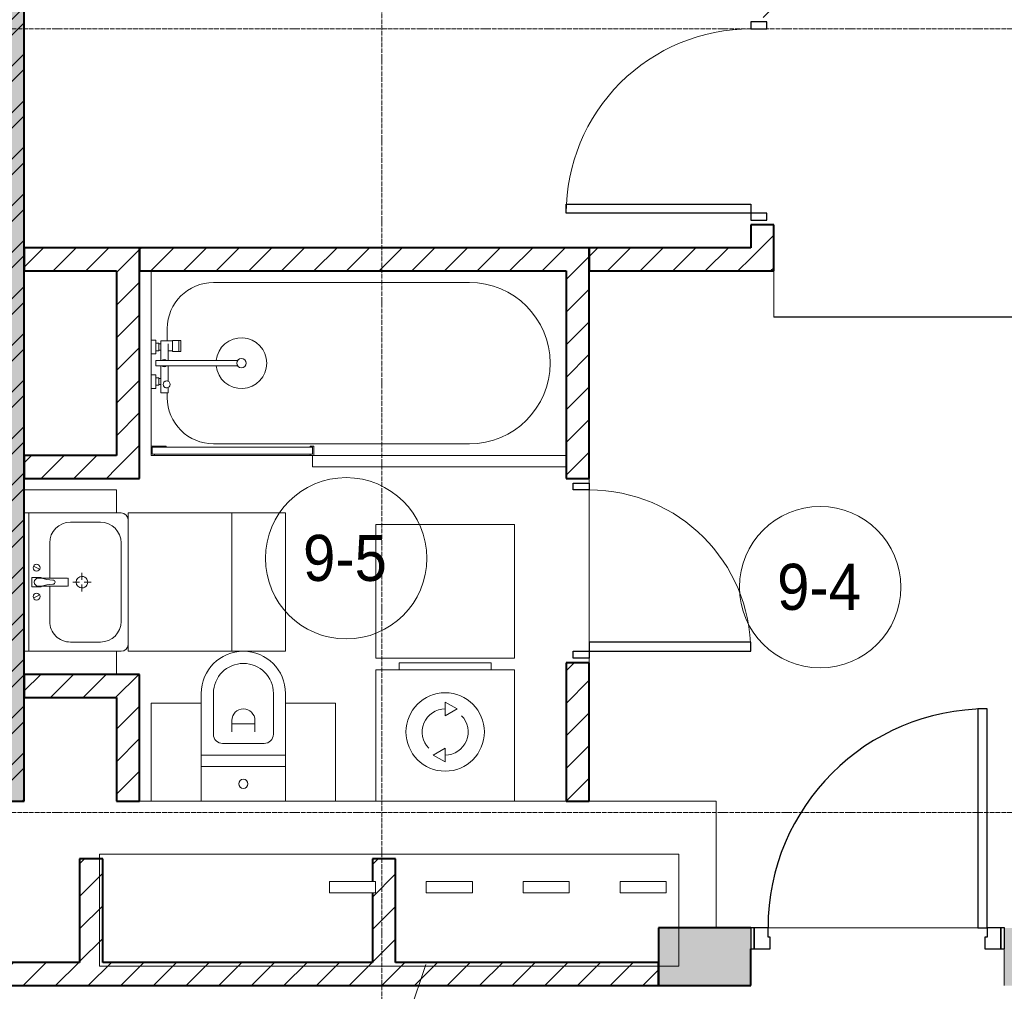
# Model space of a CAD drawing. Header units: millimetres. Extents: x 5617 to 132318, y 7718 to 193536.
# Tile 70 of 81: x 60891 to 65160, y 25525 to 29740. Entities that reach past the tile are written whole.
import ezdxf

# ---------------------------------------------------------------- set-up
doc = ezdxf.new("R2010")
doc.units = ezdxf.units.MM
doc.linetypes.add('ADSK_Линия сетки', pattern=[25, 20, -2.5, 0, -2.5])
doc.linetypes.add('Линия сетки', pattern=[25, 20, -2.5, 0, -2.5])
for name, color, linetype, lineweight in [('Двери', 7, 'Continuous', 18), ('Каркас_Импост', 7, 'Continuous', 30), ('Марки помещений', 7, 'Continuous', 20), ('Мебель', 7, 'Continuous', 18), ('Монтажный зазор', 7, 'Continuous', 30), ('Опуск', 7, 'Continuous', 18), ('Оси', 7, 'Continuous', 9), ('Панель', 7, 'Continuous', 30), ('Перекрытия', 7, 'Continuous', 18), ('Сантехнические приборы', 7, 'Continuous', 18), ('Стены', 7, 'Continuous', 18), ('Стены разрез', 7, 'Continuous', 40), ('Текстовые примечания', 7, 'Continuous', 9), ('Электрооборудование', 7, 'Continuous', 18)]:
    doc.layers.add(name, color=color, linetype=linetype, lineweight=lineweight)
doc.layers.add('Линии', color=7, linetype='Continuous', lineweight=9, true_color=0x00a600)
doc.styles.add('Arial_3', font='arial.ttf', dxfattribs={"width": 0.9, "height": 200})
pattern_1 = [(45, (0, 0), (-70.71068, 70.71068), [])]

# ---------------------------------------------------------------- blocks, each defined once
blk = doc.blocks.new('MR_Ванна - Санузел с ванной_1800x800-2638737-МКСС_К4_L13_45_000_')
at = {"layer": 'Сантехнические приборы', "color": 253, "true_color": 0xaaaaaa}
for p, q in [((210, 800.1), (195, 800.1)), ((195, 800.1), (195, 760)), ((200, 765), (200, 795.1)), ((200, 795.1), (210, 795.1)), ((200, 795.1), (200, 765)), ((895, 795.1), (200, 795.1)), ((210, 795.1), (210, 800.1)), ((210, 800), (885, 800)), ((900, 800), (885, 800)), ((885, 800), (885, 795.1)), ((885, 795.1), (895, 795.1)), ((895, 795.1), (895, 765)), ((895, 765), (895, 795.1)), ((900, 760), (900, 800)), ((630, 750), (-480, 750)), ((195, 760), (210, 760)), ((210, 765), (200, 765)), ((200, 765), (895, 765)), ((210, 760), (210, 765)), ((895, 765), (835, 765)), ((835, 765), (835, 760)), ((835, 760), (900, 760)), ((900, 760), (900, 509.8)), ((826.3, 529.1), (858, 529.1)), ((826.3, 505.7), (826.3, 529.1)), ((830, 529.1), (830, 550)), ((858, 529.1), (858, 411.3)), ((826.3, 411.3), (826.3, 478.7)), ((858, 493.3), (866, 493.3)), ((858, 466.4), (858, 493.3)), ((866, 496), (880, 496)), ((866, 464), (866, 496)), ((866, 493.3), (866, 466.4)), ((880, 509.8), (900, 509.8)), ((880, 450), (880, 509.8)), ((880, 496), (880, 464)), ((900, 509.8), (900, 450)), ((866, 466.4), (858, 466.4)), ((880, 464), (866, 464)), ((900, 450), (880, 450)), ((900, 450), (900, 360)), ((524.9, 411.3), (880, 411.3)), ((880, 388.7), (524.9, 388.7)), ((826.3, 316.7), (826.3, 388.7)), ((858, 388.7), (858, 316.7)), ((880, 411.3), (880, 388.7)), ((770.9, 301.9), (770.9, 348.9)), ((770.9, 348.9), (780, 348.9)), ((780, 301.9), (780, 348.9)), ((780, 348.9), (807.5, 348.9)), ((780, 348.9), (780, 301.9)), ((807.5, 348.9), (807.5, 301.9)), ((807.5, 303.8), (807.5, 346.6)), ((807.5, 346.6), (826.3, 346.6)), ((858, 316.7), (858, 343.6)), ((858, 343.6), (866, 343.6)), ((866, 314), (866, 346)), ((866, 346), (880, 346)), ((866, 343.6), (866, 316.7)), ((880, 300.2), (880, 360)), ((880, 360), (900, 360)), ((880, 346), (880, 314)), ((900, 360), (900, 300.2)), ((780, 301.9), (770.9, 301.9)), ((807.5, 301.9), (780, 301.9)), ((858, 303.8), (807.5, 303.8)), ((830, 250), (830, 303.8)), ((858, 316.7), (858, 303.8)), ((866, 316.7), (858, 316.7)), ((880, 314), (866, 314)), ((900, 300.2), (880, 300.2)), ((900, 300.2), (900, 0)), ((-480, 50), (630, 50))]:
    blk.add_line(p, q, dxfattribs=at)
for centre, radius, start, end in [((-480, 400), 350, 90, 270), ((630, 550), 200, 360, 90), ((508.5, 400), 110, 5.916, 354.084), ((832.8, 492.2), 15, 90, 270), ((832.8, 492.2), 15, 244.0483, 115.9517), ((832.8, 492.2), 15, 270, 90), ((508.5, 400), 20, 90, 270), ((508.5, 400), 20, 270, 90), ((508.5, 400), 20, 325.4667, 34.5333), ((843.9, 400), 15.5, 47.0093, 132.9907), ((843.9, 400), 15.5, 227.0093, 312.9907), ((630, 250), 200, 270, 360)]:
    blk.add_arc(centre, radius, start, end, dxfattribs=at)
blk = doc.blocks.new('MR_Зона обслуживания - MR_Зона обслуживания-2638739-МКСС_К4_L13_45_000_')
at = {"layer": 'Мебель', "lineweight": 9}
for p, q in [((550, 50), (-550, 50)), ((550, 0.1), (550, 50)), ((-550, 0), (545.1, 0))]:
    blk.add_line(p, q, dxfattribs=at)
blk = doc.blocks.new('MR_Стиральная машина - Стиральная машина_600-2638733-МКСС_К4_L13_45_000_')
at = {"layer": 'Электрооборудование', "color": 253, "true_color": 0xaaaaaa}
for p, q in [((-200, 600), (200, 600)), ((-200, 570), (-200, 600)), ((200, 600), (200, 570)), ((-300, 570), (300, 570)), ((-300, 0), (-300, 570)), ((300, 570), (300, 0)), ((0, 430), (52, 400)), ((0, 370), (0, 430)), ((52, 400), (0, 370)), ((-52, 200), (0, 230)), ((0, 230), (0, 170)), ((0, 170), (-52, 200)), ((300, 0), (-300, 0))]:
    blk.add_line(p, q, dxfattribs=at)
for radius, start, end in [(170, 0, 180), (100, 90, 225), (100, 270, 45), (170, 180, 0)]:
    blk.add_arc((0, 300), radius, start, end, dxfattribs=at)
blk = doc.blocks.new('MR_Зона обслуживания - MR_Зона обслуживания-2638736-МКСС_К4_L13_45_000_')
at = {"layer": 'Мебель', "lineweight": 9}
for p, q in [((300, 580), (-300, 580)), ((-300, 580), (-300, 0)), ((300, 0), (300, 580)), ((-300, 0), (300, 0))]:
    blk.add_line(p, q, dxfattribs=at)
blk = doc.blocks.new('MR_Унитаз напольный - Санузел с ванной-2638740-МКСС_К4_L13_45_000_')
at = {"layer": 'Сантехнические приборы', "color": 253, "true_color": 0xaaaaaa}
for p, q in [((-182.5, 0), (-182.5, 267.5)), ((-130, 267.5), (-130, 90)), ((130, 90), (130, 267.5)), ((182.5, 267.5), (182.5, 0)), ((-50, 150), (-50, 100)), ((-50, 135), (50, 135)), ((50, 100), (50, 150)), ((-90, 50), (90, 50)), ((182.5, 0), (-182.5, 0)), ((-182.5, -50), (-182.5, 0)), ((-182.5, 0), (182.5, 0)), ((182.5, 0), (182.5, -50)), ((-182.5, -50), (182.5, -50)), ((-182.5, -200), (-182.5, -50)), ((182.5, -50), (-182.5, -50)), ((182.5, -50), (182.5, -200)), ((182.5, -200), (-182.5, -200))]:
    blk.add_line(p, q, dxfattribs=at)
for centre, radius, start, end in [((0, 267.5), 182.5, 0, 180), ((0, 267.5), 130, 360, 180), ((0, 150), 50, 360, 180), ((-90, 90), 40, 180, 270), ((90, 90), 40, 270, 360), ((0, -125), 20, 360, 180), ((0, -125), 20, 180, 360)]:
    blk.add_arc(centre, radius, start, end, dxfattribs=at)
blk = doc.blocks.new('MR_Зона обслуживания - MR_Зона обслуживания-2638741-МКСС_К4_L13_45_000_')
at = {"layer": 'Мебель', "lineweight": 9}
for p, q in [((182.5, 600), (-50, 600)), ((182.5, 0), (182.5, 600)), ((-50, 0), (182.5, 0))]:
    blk.add_line(p, q, dxfattribs=at)
blk = doc.blocks.new('MR_Зона обслуживания - MR_Зона обслуживания-2638742-МКСС_К4_L13_45_000_')
at = {"layer": 'Мебель', "lineweight": 9}
for p, q in [((108.75, 425), (-108.75, 425)), ((108.75, 0), (108.75, 425)), ((-108.75, 0), (108.75, 0))]:
    blk.add_line(p, q, dxfattribs=at)
blk = doc.blocks.new('MR_Зона обслуживания - MR_Зона обслуживания-V3-МКСС_К4_L13_45_000_')
at = {"layer": 'Мебель', "lineweight": 9}
for p, q in [((108.75, 425), (-108.75, 425)), ((-108.75, 425), (-108.75, 0)), ((-108.75, 0), (108.75, 0))]:
    blk.add_line(p, q, dxfattribs=at)
blk = doc.blocks.new('MR_Тумба-Умывальник с зеркалом - Тумба-умывальник_600-2638743-МКСС_К4_L13_45_000_')
at = {"layer": 'Сантехнические приборы', "color": 253, "true_color": 0xaaaaaa}
for p, q in [((-300, 400), (-300, 420)), ((-170, 420), (170, 420)), ((300, 420), (300, 400)), ((-260, 200), (-260, 330)), ((260, 330), (260, 200)), ((0, 290), (0, 260)), ((-10, 250), (-40, 250)), ((0, 210), (0, 240)), ((40, 250), (10, 250)), ((-17, 73.1), (-17, 187.9)), ((-14, 190.9), (14, 190.9)), ((17, 187.9), (17, 73.1)), ((-17, 110), (-170, 110)), ((170, 110), (17, 110)), ((-69.7, 39.8), (-55.6, 66.3)), ((-20, 73.1), (-17, 73.1)), ((-20, 33.1), (-20, 73.1)), ((-17, 60), (-17, 73.1)), ((17, 73.1), (17, 60)), ((17, 73.1), (20, 73.1)), ((20, 73.1), (20, 33.1)), ((69.7, 39.8), (55.6, 66.3)), ((-300, 20), (300, 20)), ((20, 33.1), (-20, 33.1))]:
    blk.add_line(p, q, dxfattribs=at)
for centre, radius, start, end in [((-270, 420), 30, 90, 180), ((270, 420), 30, 0, 90), ((-170, 330), 90, 90, 180), ((170, 330), 90, 0, 90), ((0, 250), 25, 360, 180), ((0, 250), 25, 180, 360), ((-170, 200), 90, 180, 270), ((-14, 187.9), 3, 90, 180), ((-14, 187.9), 3, 105, 165), ((14, 187.9), 3, 0, 90), ((14, 187.9), 3, 15, 75), ((170, 200), 90, 270, 0), ((0, 124.1), 9.19, 0, 180), ((-217.6, 129.9), 208.5, 344.1823, 358.4054), ((217.6, 129.9), 208.5, 181.5946, 195.8177), ((-62.7, 53.1), 15, 0, 180), ((-62.7, 53.1), 15, 180, 0), ((0, 60), 17, 180, 0), ((62.7, 53.1), 15, 0, 180), ((62.7, 53.1), 15, 180, 0)]:
    blk.add_arc(centre, radius, start, end, dxfattribs=at)
blk = doc.blocks.new('MR_Зона обслуживания - MR_Зона обслуживания-2638746-МКСС_К4_L13_45_000_')
at = {"layer": 'Мебель', "lineweight": 9}
for p, q in [((300, 450), (-300, 450)), ((-300, 450), (-300, 0)), ((300, 0), (300, 450)), ((-300, 0), (300, 0))]:
    blk.add_line(p, q, dxfattribs=at)
blk = doc.blocks.new('MR_Зона обслуживания - MR_Зона обслуживания-2638747-МКСС_К4_L13_45_000_')
at = {"layer": 'Мебель', "lineweight": 9}
for p, q in [((50, 400), (-50, 400)), ((-50, 400), (-50, 0))]:
    blk.add_line(p, q, dxfattribs=at)
blk = doc.blocks.new('MR_Зона обслуживания - MR_Зона обслуживания-V4-МКСС_К4_L13_45_000_')
at = {"layer": 'Мебель', "lineweight": 9}
for p, q in [((50, 400), (-50, 400)), ((-50, 400), (-50, 0)), ((50, 0), (50, 400))]:
    blk.add_line(p, q, dxfattribs=at)
blk = doc.blocks.new('A_DOR_Door - Вн_3_Одинарная_800x2100-2909240-МКСС_К4_L13_45_000_')
at = {"layer": 'Двери', "color": 253, "lineweight": 30, "true_color": 0xaaaaaa}
for p, q in [((-380, 20), (-350, 20)), ((-380, -50), (-380, 20)), ((-350, 20), (-350, -50)), ((350, -50), (350, 20)), ((350, 20), (380, 20)), ((380, 20), (380, -50)), ((-350, -50), (-380, -50)), ((-350, -50), (-350, -750)), ((-310, -50), (-350, -50)), ((-350, -50), (-350, -750)), ((-310, -750), (-310, -50)), ((380, -50), (350, -50)), ((-350, -750), (-310, -750))]:
    blk.add_line(p, q, dxfattribs=at)
at = {"layer": 'Двери', "color": 254, "lineweight": 9, "true_color": 0xd4d4d4}
blk.add_arc((-350, -50), 700, 270, 0, dxfattribs=at)
blk = doc.blocks.new('A_DOR_Door - Вн_3_Одинарная_900x2100-2909029-МКСС_К4_L13_45_000_')
at = {"layer": 'Двери', "color": 253, "lineweight": 30, "true_color": 0xaaaaaa}
for p, q in [((-400, 50), (-400, 850)), ((-400, 850), (-360, 850)), ((-400, 50), (-400, 850)), ((-360, 850), (-360, 50)), ((-430, 50), (-430, -20)), ((-400, 50), (-430, 50)), ((-360, 50), (-400, 50)), ((-400, -20), (-400, 50)), ((430, 50), (400, 50)), ((400, 50), (400, -20)), ((430, -20), (430, 50)), ((-430, -20), (-400, -20)), ((400, -20), (430, -20))]:
    blk.add_line(p, q, dxfattribs=at)
at = {"layer": 'Двери', "color": 254, "lineweight": 9, "true_color": 0xd4d4d4}
blk.add_arc((-400, 50), 800, 360, 90, dxfattribs=at)
blk = doc.blocks.new('101_Дверь_Однопольная - _НЧ_Мет_900х2100_Квартира_Л-3834828-МКСС_К4_L13_45_000_')
at = {"layer": 'Каркас_Импост', "color": 253, "true_color": 0xaaaaaa}
for p, q in [((-475, 125), (-535, 125)), ((-535, 125), (-535, 35)), ((-475, 85), (-475, 125)), ((535, 125), (475, 125)), ((475, 125), (475, 85)), ((535, 35), (535, 125)), ((-465, 85), (-475, 85)), ((-465, 35), (-465, 85)), ((475, 85), (465, 85)), ((465, 85), (465, 35)), ((-535, 35), (-465, 35)), ((465, 35), (535, 35))]:
    blk.add_line(p, q, dxfattribs=at)
at = {"layer": 'Монтажный зазор', "color": 253, "true_color": 0xaaaaaa}
for p, q in [((-535, 125), (-550, 125)), ((-550, 125), (-550, 35)), ((-535, 35), (-535, 125)), ((550, 125), (535, 125)), ((535, 125), (535, 35)), ((550, 35), (550, 125)), ((-550, 35), (-535, 35)), ((535, 35), (550, 35))]:
    blk.add_line(p, q, dxfattribs=at)
at = {"layer": 'Панель', "color": 253, "true_color": 0xaaaaaa}
for p, q in [((475, 1075), (435, 1075)), ((435, 1075), (435, 125)), ((475, 125), (475, 1075)), ((435, 125), (475, 125))]:
    blk.add_line(p, q, dxfattribs=at)
blk.add_arc((475, 125), 950, 90, 180, dxfattribs=at)
blk = doc.blocks.new('135_SLK_K4_AR_rvt-1-МКСС_К4_L13_45_000_')
at = {"layer": 'Стены разрез', "lineweight": 9, "true_color": 0xaaaaaa}
h = blk.add_hatch(dxfattribs=at)
h.set_pattern_fill('FP_1', color=253, style=0, pattern_type=2)
h.set_pattern_definition([(50, (0, 0), (218.62117, -19.1268), [22.86, -251.46]), (355, (0, 0), (-42.29187, 229.2684), [18.288, -201.168]), (100.451, (18.22, -1.6), (176.33107, 210.13963), [19.428, -213.708]), (46.184, (0, 60.96), (325.29495, -50.45164), [34.29, -377.19]), (96.636, (27.1, 56.76), (284.883, 296.91266), [29.142, -320.562]), (351.184, (0, 60.96), (284.8858, 296.9107), [27.432, -301.752]), (21, (30.48, 45.72), (181.93753, -122.71832), [22.86, -251.46]), (326, (30.48, 45.72), (74.16223, 221.0262), [18.288, -201.168]), (71.451, (45.64, 35.5), (256.10035, 98.30526), [19.428, -213.708]), (37.5, (0, 0), (3.70639, 101.465895), [3.353, -195.377, 3.353, -200.863, -201.93]), (37.5, (0, 0), (3.70639, 101.465895), [-402.946, 3.353, -198.577]), (7.5, (0, 0), (80.18358, 120.21653), [3.353, -113.081, 3.353, -190.805, -76.962]), (7.5, (0, 0), (80.18358, 120.21653), [-310.591, 3.353, -73.609]), (327.5, (-67.97, 0), (162.708646, -6.87497), [3.353, -72.847, 3.353, -234.391, -315.468]), (327.5, (-67.97, 0), (162.708646, -6.87497), [-313.944, 3.353, -312.115]), (317.5, (-98.45, 0), (177.75468, 30.51183), [3.353, -95.707, 3.353, -154.534, -224.028]), (317.5, (-98.45, 0), (177.75468, 30.51183), [-256.946, 3.353, -220.675])])
h.paths.add_polyline_path([(127800, 26350), (128000, 26350), (128000, 32900), (127800, 32900), (127800, 26544.1)])
h = blk.add_hatch(dxfattribs=at)
h.set_pattern_fill('FP_2', color=253, style=0, pattern_type=2)
h.set_pattern_definition([(45, (0, 0), (-101.02788, 101.02788), []), (45, (67.35, 0), (-101.02788, 101.02788), [])])
h.paths.add_polyline_path([(127800, 26350), (128000, 26350), (128000, 32900), (127800, 32900), (127800, 26544.1)])
h = blk.add_hatch(dxfattribs=at)
h.set_pattern_fill('FP_3', color=253, style=0, pattern_type=2)
h.set_pattern_definition(pattern_1)
h.paths.add_polyline_path([(131250, 28650), (131250, 28850), (131150, 28850), (131150, 28650)])
h.paths.add_polyline_path([(131250, 29750), (131250, 32900), (131150, 32900), (131150, 29750)])
h = blk.add_hatch(dxfattribs=at)
h.set_pattern_fill('FP_3', color=253, style=0, pattern_type=2)
h.set_pattern_definition(pattern_1)
h.paths.add_polyline_path([(128500, 28650), (128500, 28750), (128000, 28750), (128000, 28650), (128441.1, 28650)])
h = blk.add_hatch(dxfattribs=at)
h.set_pattern_fill('FP_3', color=253, style=0, pattern_type=2)
h.set_pattern_definition(pattern_1)
h.paths.add_polyline_path([(130350, 28650), (130350, 28750), (128500, 28750), (128500, 28650), (129790.3, 28650)])
h = blk.add_hatch(dxfattribs=at)
h.set_pattern_fill('FP_3', color=253, style=0, pattern_type=2)
h.set_pattern_definition(pattern_1)
h.paths.add_polyline_path([(130350, 26350), (130450, 26350), (130450, 26950), (130350, 26950), (130350, 26544.1)])
h.paths.add_polyline_path([(130450, 27750), (130450, 28750), (130350, 28750), (130350, 27750)])
h = blk.add_hatch(dxfattribs=at)
h.set_pattern_fill('FP_3', color=253, style=0, pattern_type=2)
h.set_pattern_definition(pattern_1)
h.paths.add_polyline_path([(130450, 28650), (131150, 28650), (131150, 28750), (130450, 28750)])
h = blk.add_hatch(dxfattribs=at)
h.set_pattern_fill('FP_3', color=253, style=0, pattern_type=2)
h.set_pattern_definition(pattern_1)
h.paths.add_polyline_path([(128400, 27750), (128500, 27750), (128500, 28650), (128400, 28650), (128400, 27850)])
h = blk.add_hatch(dxfattribs=at)
h.set_pattern_fill('FP_3', color=253, style=0, pattern_type=2)
h.set_pattern_definition(pattern_1)
h.paths.add_polyline_path([(128400, 27750), (128400, 27850), (128000, 27850), (128000, 27750)])
h = blk.add_hatch(dxfattribs=at)
h.set_pattern_fill('FP_3', color=253, style=0, pattern_type=2)
h.set_pattern_definition(pattern_1)
h.paths.add_polyline_path([(128500, 26800), (128500, 26900), (128000, 26900), (128000, 26800), (128441.1, 26800)])
h = blk.add_hatch(dxfattribs=at)
h.set_pattern_fill('FP_3', color=253, style=0, pattern_type=2)
h.set_pattern_definition(pattern_1)
h.paths.add_polyline_path([(128500, 26350), (128500, 26800), (128400, 26800), (128400, 26350), (128441.1, 26350)])
h = blk.add_hatch(dxfattribs=at)
h.set_pattern_fill('FP_3', color=253, style=0, pattern_type=2)
h.set_pattern_definition(pattern_1)
h.paths.add_polyline_path([(128340, 25650), (128340, 26100), (128240, 26100), (128240, 25650)])
h = blk.add_hatch(dxfattribs=at)
h.set_pattern_fill('FP_3', color=253, style=0, pattern_type=2)
h.set_pattern_definition(pattern_1)
h.paths.add_polyline_path([(129610, 25650), (129610, 26100), (129510, 26100), (129510, 26001.7), (129523.2, 26001.7), (129523.2, 25951.7), (129510, 25951.7), (129510, 25650), (129523.2, 25650)])
at = {"layer": 'Стены разрез', "lineweight": 18, "true_color": 0xcbcbcb}
h = blk.add_hatch(color=9, dxfattribs=at)
h.paths.add_polyline_path([(132400, 25550), (132400, 25800), (132250, 25800), (132250, 25550)])
h.paths.add_polyline_path([(131150, 25550), (131150, 25800), (130750, 25800), (130750, 25550)])
at = {"layer": 'Стены разрез', "lineweight": 9, "true_color": 0xaaaaaa}
h = blk.add_hatch(dxfattribs=at)
h.set_pattern_fill('FP_3', color=253, style=0, pattern_type=2)
h.set_pattern_definition(pattern_1)
h.paths.add_polyline_path([(130750, 25550), (130750, 25650), (125550, 25650), (125550, 25550), (130464.9, 25550)])
at = {"layer": 'Перекрытия', "color": 253, "true_color": 0xaaaaaa}
for p, q in [((130450, 27750), (130450, 27730)), ((130450, 27730), (130450, 27750)), ((130450, 27700), (130450, 27040)), ((130450, 27040), (130450, 27700)), ((130450, 26970), (130450, 26950)), ((130450, 26950), (130450, 26970)), ((128500, 26350), (128550, 26350)), ((129350, 26350), (129525, 26350)), ((130125, 26350), (130350, 26350)), ((130450, 26350), (131000, 26350)), ((131000, 26350), (131000, 25800)), ((131225, 25800), (132135, 25800)), ((132135, 25800), (131225, 25800)), ((132249.3, 25550), (132249.3, 25710))]:
    blk.add_line(p, q, dxfattribs=at)
at = {"layer": 'Стены', "color": 253, "true_color": 0xaaaaaa}
for p, q in [((131250.8, 28700), (131250, 28700)), ((131250.8, 28700), (131250.8, 28450.4)), ((131250, 28450.4), (131250, 28650)), ((131250, 28450.4), (131250, 28449.6)), ((132400, 28449.6), (131250, 28449.6)), ((131250.8, 28450.4), (132400, 28450.4))]:
    blk.add_line(p, q, dxfattribs=at)
at = {"layer": 'Стены разрез', "color": 253, "true_color": 0xaaaaaa}
for p, q in [((128000, 26350), (128000, 32900)), ((131250, 28850), (131150, 28850)), ((131150, 28850), (131150, 28750)), ((131250, 28650), (131250, 28850)), ((128500, 28750), (128000, 28750)), ((128000, 28750), (128000, 28650)), ((128500, 28650), (128500, 28750)), ((130350, 28750), (128500, 28750)), ((128500, 28750), (128500, 28650)), ((130450, 28750), (130350, 28750)), ((130450, 27750), (130450, 28750)), ((131150, 28750), (130450, 28750)), ((130450, 28750), (130450, 28650)), ((128000, 28650), (128400, 28650)), ((128400, 28650), (128400, 27850)), ((128500, 27750), (128500, 28650)), ((128500, 28650), (130350, 28650)), ((130350, 28650), (130350, 27750)), ((130450, 28650), (131150, 28650)), ((131150, 28650), (131250, 28650)), ((128400, 27850), (128000, 27850)), ((128000, 27850), (128000, 27750)), ((128000, 27750), (128400, 27750)), ((128400, 27750), (128500, 27750)), ((130350, 27750), (130450, 27750)), ((130450, 26950), (130350, 26950)), ((130350, 26950), (130350, 26350)), ((130450, 26350), (130450, 26950)), ((128500, 26900), (128000, 26900)), ((128000, 26900), (128000, 26800)), ((128500, 26800), (128500, 26900)), ((128000, 26800), (128400, 26800)), ((128400, 26800), (128400, 26350)), ((128500, 26350), (128500, 26800)), ((127800, 26350), (128000, 26350)), ((128400, 26350), (128500, 26350)), ((130350, 26350), (130450, 26350)), ((128340, 26100), (128240, 26100)), ((128240, 26100), (128240, 25650)), ((128340, 25650), (128340, 26100)), ((129610, 26100), (129510, 26100)), ((129510, 26100), (129510, 26001.7)), ((129610, 25650), (129610, 26100)), ((129510, 25951.7), (129510, 25650)), ((131150, 25800), (130750, 25800)), ((130750, 25800), (130750, 25550)), ((131150, 25550), (131150, 25710)), ((128240, 25650), (127320, 25650)), ((129510, 25650), (128340, 25650)), ((130750, 25650), (129610, 25650)), ((130750, 25550), (130750, 25650)), ((125550, 25550), (130750, 25550)), ((130750, 25550), (131150, 25550))]:
    blk.add_line(p, q, dxfattribs=at)
at = {"layer": 'Двери', "color": 253, "lineweight": 18, "true_color": 0xaaaaaa, "rotation": 90}
for name, p in [('A_DOR_Door - Вн_3_Одинарная_900x2100-2909029-МКСС_К4_L13_45_000_', (131200, 29300)), ('A_DOR_Door - Вн_3_Одинарная_800x2100-2909240-МКСС_К4_L13_45_000_', (130400, 27350))]:
    blk.add_blockref(name, p, dxfattribs=at)
at = {"layer": 'Двери', "color": 253, "lineweight": 18, "true_color": 0xaaaaaa}
blk.add_blockref('101_Дверь_Однопольная - _НЧ_Мет_900х2100_Квартира_Л-3834828-МКСС_К4_L13_45_000_', (131700, 25675), dxfattribs=at)
at = {"layer": 'Мебель', "color": 253, "lineweight": 18, "true_color": 0xaaaaaa}
for name, p, rotation in [('MR_Зона обслуживания - MR_Зона обслуживания-2638739-МКСС_К4_L13_45_000_', (129800, 27850), 180), ('MR_Зона обслуживания - MR_Зона обслуживания-V4-МКСС_К4_L13_45_000_', (128000, 27650), 270.0000000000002), ('MR_Зона обслуживания - MR_Зона обслуживания-2638746-МКСС_К4_L13_45_000_', (128450, 27300), 270.0000000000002), ('MR_Зона обслуживания - MR_Зона обслуживания-2638747-МКСС_К4_L13_45_000_', (128000, 26950), 270.0000000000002)]:
    blk.add_blockref(name, p, dxfattribs=dict(at, rotation=rotation))
for name, p in [('MR_Зона обслуживания - MR_Зона обслуживания-2638741-МКСС_К4_L13_45_000_', (128950, 27000)), ('MR_Зона обслуживания - MR_Зона обслуживания-2638736-МКСС_К4_L13_45_000_', (129825, 26970)), ('MR_Зона обслуживания - MR_Зона обслуживания-V3-МКСС_К4_L13_45_000_', (128658.8, 26350)), ('MR_Зона обслуживания - MR_Зона обслуживания-2638742-МКСС_К4_L13_45_000_', (129241.3, 26350))]:
    blk.add_blockref(name, p, dxfattribs=at)
at = {"layer": 'Сантехнические приборы', "color": 253, "lineweight": 18, "true_color": 0xaaaaaa}
for name, p, rotation in [('MR_Ванна - Санузел с ванной_1800x800-2638737-МКСС_К4_L13_45_000_', (129450, 28650), 180), ('MR_Тумба-Умывальник с зеркалом - Тумба-умывальник_600-2638743-МКСС_К4_L13_45_000_', (128000, 27300), 270.0000000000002)]:
    blk.add_blockref(name, p, dxfattribs=dict(at, rotation=rotation))
blk.add_blockref('MR_Унитаз напольный - Санузел с ванной-2638740-МКСС_К4_L13_45_000_', (128950, 26550), dxfattribs=at)
at = {"layer": 'Электрооборудование', "color": 253, "lineweight": 18, "true_color": 0xaaaaaa}
blk.add_blockref('MR_Стиральная машина - Стиральная машина_600-2638733-МКСС_К4_L13_45_000_', (129825, 26350), dxfattribs=at)
blk = doc.blocks.new('050_Марка_Помещение - Номер-620969-МКСС_К4_L13_45_000_')
at = {"layer": 'Марки помещений'}
blk.add_circle((0, 0), 3.5, dxfattribs=at)

msp = doc.modelspace()

# ---------------------------------------------------------------- linework, layer by layer
at = {"layer": 'Линии', "color": 0, "lineweight": 18}
for p, q in [((61236.2, 26120.3), (63749.4, 26120.3)), ((61236.2, 25633.9), (61236.2, 26120.3)), ((63749.4, 26120.3), (63749.4, 25633.9)), ((63749.4, 25633.9), (61236.2, 25633.9))]:
    msp.add_line(p, q, dxfattribs=at)
at = {"layer": 'Опуск'}
for p, q in [((62234, 26001.7), (62434, 26001.7)), ((62234, 25951.7), (62234, 26001.7)), ((62434, 26001.7), (62434, 25951.7)), ((62654, 26001.7), (62854, 26001.7)), ((62654, 25951.7), (62654, 26001.7)), ((62854, 26001.7), (62854, 25951.7)), ((63074, 26001.7), (63274, 26001.7)), ((63074, 25951.7), (63074, 26001.7)), ((63274, 26001.7), (63274, 25951.7)), ((63494, 26001.7), (63694, 26001.7)), ((63494, 25951.7), (63494, 26001.7)), ((63694, 26001.7), (63694, 25951.7)), ((62434, 25951.7), (62234, 25951.7)), ((62854, 25951.7), (62654, 25951.7)), ((63274, 25951.7), (63074, 25951.7)), ((63694, 25951.7), (63494, 25951.7))]:
    msp.add_line(p, q, dxfattribs=at)
at = {"layer": 'Оси', "linetype": 'Линия сетки'}
msp.add_line((62460.8, 12025.7), (62460.8, 33050), dxfattribs=at)
at = {"layer": 'Оси', "linetype": 'ADSK_Линия сетки'}
for p, q in [((69660.8, 29700), (25349.7, 29700)), ((69660.8, 26300), (25349.7, 26300))]:
    msp.add_line(p, q, dxfattribs=at)
at = {"layer": 'Текстовые примечания'}
msp.add_line((62651.4, 25641.6), (62451, 25036.3), dxfattribs=at)

# ---------------------------------------------------------------- block references
at = {"lineweight": 5}
msp.add_blockref('135_SLK_K4_AR_rvt-1-МКСС_К4_L13_45_000_', (-67089.2, 0), dxfattribs=at)
at = {"layer": 'Марки помещений', "xscale": 99.99999999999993, "yscale": 99.99999999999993, "zscale": 99.99999999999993}
for p in [(62306.2, 27403.5), (64361.9, 27278)]:
    msp.add_blockref('050_Марка_Помещение - Номер-620969-МКСС_К4_L13_45_000_', p, dxfattribs=at)

# ---------------------------------------------------------------- texts
at = {"layer": 'Марки помещений', "lineweight": 9, "char_height": 200, "width": 447.342, "attachment_point": 1, "style": 'Arial_3'}
for s, insert in [('9-5', (62119.6, 27505.2)), ('9-4', (64175.4, 27379.7))]:
    msp.add_mtext(s, dxfattribs=dict(at, insert=insert))

doc.saveas('drawing.dxf')
